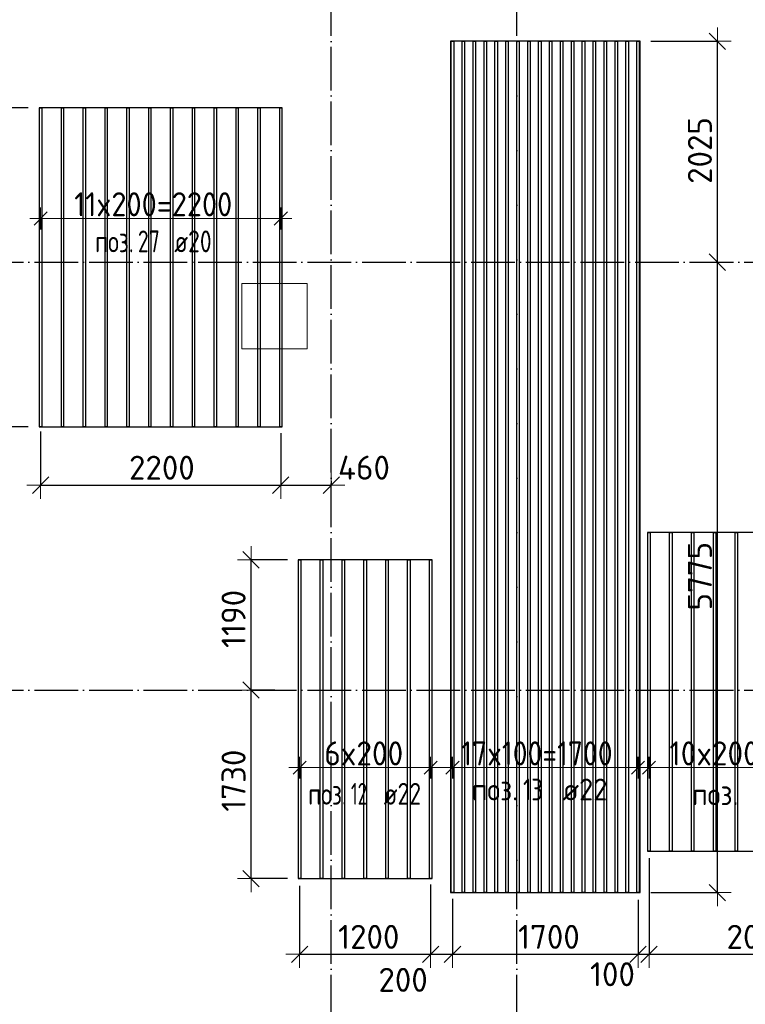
# Model space of a CAD drawing. Header units: millimetres. Extents: x -3725 to 93325, y -74170 to 82591.
# Tile 13 of 139: x 33846 to 40492, y -9540 to -518. Entities that reach past the tile are written whole.
import ezdxf

# ---------------------------------------------------------------- set-up
doc = ezdxf.new("R2010")
doc.units = ezdxf.units.MM
doc.header["$PDMODE"] = 65
for name, pattern in [('______11', [500, 400, -50, 0, -50]), ('______3', [500, 400, -100]), ('______5', [1100, 800, -100, 100, -100])]:
    doc.linetypes.add(name, pattern=pattern)
doc.layers.add('Арм.стержн.Доп. Арм ниж.зоны У', color=7, linetype='Continuous', lineweight=35, true_color=0x1cff1c)
doc.layers.add('Осевая линия_ общее', color=7, linetype='______5', lineweight=13, true_color=0xa0a0a0)
for name, color, linetype, lineweight in [('Балка_ общее', 7, '______3', 13), ('Размерная линия_ общее', 7, 'Continuous', 13), ('Фундамент (1)', 7, 'Continuous', 35)]:
    doc.layers.add(name, color=color, linetype=linetype, lineweight=lineweight)
doc.styles.add('ISOCPEUR', font='ISOCPEUR')
doc.dimstyles.new('DIMSTYLE_3', dxfattribs={"dimtxt": 220, "dimasz": 250, "dimexe": 0, "dimexo": 0, "dimgap": 110, "dimtad": 2, "dimdec": 0, "dimrnd": 5, "dimzin": 12, "dimdsep": 46, "dimtxsty": 'ISOCPEUR', "dimblk1": 'ALL_ML_STRICH', "dimblk2": 'ALL_ML_STRICH', "dimsah": 1, "dimcen": 0, "dimclrd": 7, "dimclre": 256, "dimclrt": 7, "dimadec": 0, "dimazin": 0, "dimtfac": 1, "dimtdec": 0, "dimtix": 1, "dimtmove": 2, "dimatfit": 3, "dimfxl": 0, "dimtzin": 0, "dimlwd": 0, "dimlwe": -3, "dimarcsym": 0})
doc.dimstyles.new('DIMSTYLE_5', dxfattribs={"dimtxt": 220, "dimasz": 250, "dimexe": 0, "dimexo": 0, "dimgap": 110, "dimtad": 2, "dimdec": 0, "dimrnd": 5, "dimzin": 12, "dimdsep": 46, "dimtxsty": 'ISOCPEUR', "dimblk1": 'ALL_ML_STRICH', "dimblk2": 'ALL_ML_STRICH', "dimsah": 1, "dimcen": 0, "dimclrd": 7, "dimclre": 256, "dimclrt": 7, "dimadec": 0, "dimazin": 0, "dimtfac": 1, "dimtdec": 0, "dimtix": 1, "dimtmove": 2, "dimatfit": 3, "dimfxl": 0, "dimtvp": 1.2, "dimtzin": 0, "dimlwd": 0, "dimlwe": -3, "dimarcsym": 0})
doc.dimstyles.new('DIMSTYLE_9', dxfattribs={"dimtxt": 220, "dimasz": 250, "dimexe": 0, "dimexo": 0, "dimgap": 110, "dimtad": 0, "dimdec": 0, "dimrnd": 5, "dimzin": 12, "dimdsep": 46, "dimtxsty": 'ISOCPEUR', "dimblk1": 'ALL_ML_STRICH', "dimblk2": 'ALL_ML_STRICH', "dimsah": 1, "dimcen": 0, "dimclrd": 7, "dimclre": 256, "dimclrt": 7, "dimadec": 0, "dimazin": 0, "dimtfac": 1, "dimtdec": 0, "dimtix": 1, "dimtmove": 2, "dimatfit": 3, "dimfxl": 0, "dimtvp": 1.2, "dimtzin": 0, "dimlwd": 0, "dimlwe": -3, "dimarcsym": 0})

# ---------------------------------------------------------------- blocks, each defined once
blk = doc.blocks.new('СЛОЖНЫЙ_ОБЪЕКТ_2')
at = {"layer": 'Осевая линия_ общее', "color": 253, "linetype": '______11', "lineweight": -3, "true_color": 0xa0a0a0, "transparency": 33554687}
for p, q in [((36700, -14170), (36700, 9510)), ((38400, -14170), (38400, 9510)), ((27980, -2740), (46830, -2740)), ((27980, -6660), (46830, -6660))]:
    blk.add_line(p, q, dxfattribs=at)
blk = doc.blocks.new('ALL_ML_STRICH')
at = {"color": 0, "linetype": 'ByBlock', "lineweight": -2}
for p, q in [((0, -0.5), (0, 0.5)), ((-1, 0), (0.5, 0)), ((-0.3, -0.3), (0.3, 0.3))]:
    blk.add_line(p, q, dxfattribs=at)
blk = doc.blocks.new('*D220')
at = {"layer": 'DEFPOINTS', "color": 7, "linetype": 'Continuous', "lineweight": 13, "transparency": 33554687}
for p in [(33755.9, -2740), (33666.4, -4247.4), (34025.2, -4247.4)]:
    blk.add_point(p, dxfattribs=at)
at = {"layer": 'Размерная линия_ общее', "color": 253, "linetype": 'Continuous', "lineweight": -2, "true_color": 0xa0a0a0, "transparency": 33554687}
for p, q in [((33666.4, -2740), (33666.4, -2740)), ((33925.2, -4247.4), (33666.4, -4247.4))]:
    blk.add_line(p, q, dxfattribs=at)
at = {"layer": 'Размерная линия_ общее', "color": 7, "linetype": 'Continuous', "lineweight": -2, "transparency": 33554687}
blk.add_line((33666.4, -4247.4), (33666.4, -2740), dxfattribs=at)
at = {"layer": 'Размерная линия_ общее', "color": 7, "linetype": 'Continuous', "lineweight": 13, "transparency": 33554687, "xscale": 250, "yscale": 250, "zscale": 250}
for p, rotation in [((33666.4, -2740), 90), ((33666.4, -4247.4), 270)]:
    blk.add_blockref('ALL_ML_STRICH', p, dxfattribs=dict(at, rotation=rotation))
at = {"layer": 'Размерная линия_ общее', "color": 7, "linetype": 'Continuous', "lineweight": 13, "transparency": 33554687, "insert": (33506.4, -3460.7), "char_height": 220, "width": 880, "attachment_point": 5, "rotation": 90, "style": 'ISOCPEUR'}
blk.add_mtext('\\A1;{1505}', dxfattribs=at)
blk = doc.blocks.new('*D221')
at = {"layer": 'DEFPOINTS', "color": 7, "linetype": 'Continuous', "lineweight": 13, "transparency": 33554687}
for p in [(34025.2, -1327.4), (33666.4, -2740), (33755.9, -2740)]:
    blk.add_point(p, dxfattribs=at)
at = {"layer": 'Размерная линия_ общее', "color": 253, "linetype": 'Continuous', "lineweight": -2, "true_color": 0xa0a0a0, "transparency": 33554687}
for p, q in [((33925.2, -1327.4), (33666.4, -1327.4)), ((33666.4, -2740), (33666.4, -2740))]:
    blk.add_line(p, q, dxfattribs=at)
at = {"layer": 'Размерная линия_ общее', "color": 7, "linetype": 'Continuous', "lineweight": -2, "transparency": 33554687}
blk.add_line((33666.4, -2740), (33666.4, -1327.4), dxfattribs=at)
at = {"layer": 'Размерная линия_ общее', "color": 7, "linetype": 'Continuous', "lineweight": 13, "transparency": 33554687, "xscale": 250, "yscale": 250, "zscale": 250}
for p, rotation in [((33666.4, -1327.4), 90), ((33666.4, -2740), 270)]:
    blk.add_blockref('ALL_ML_STRICH', p, dxfattribs=dict(at, rotation=rotation))
at = {"layer": 'Размерная линия_ общее', "color": 7, "linetype": 'Continuous', "lineweight": 13, "transparency": 33554687, "insert": (33506.4, -1989.7), "char_height": 220, "width": 880, "attachment_point": 5, "rotation": 90, "style": 'ISOCPEUR'}
blk.add_mtext('\\A1;{1415}', dxfattribs=at)
blk = doc.blocks.new('*D232')
at = {"layer": 'DEFPOINTS', "color": 7, "linetype": 'Continuous', "lineweight": 13, "transparency": 33554687}
for p in [(34037.7, -4190.1), (36237.7, -4207.2), (34037.7, -4783.3)]:
    blk.add_point(p, dxfattribs=at)
at = {"layer": 'Размерная линия_ общее', "color": 253, "linetype": 'Continuous', "lineweight": -2, "true_color": 0xa0a0a0, "transparency": 33554687}
for p, q in [((34037.7, -4290.1), (34037.7, -4783.3)), ((36237.7, -4307.2), (36237.7, -4783.3))]:
    blk.add_line(p, q, dxfattribs=at)
at = {"layer": 'Размерная линия_ общее', "color": 7, "linetype": 'Continuous', "lineweight": -2, "transparency": 33554687}
blk.add_line((34037.7, -4783.3), (36237.7, -4783.3), dxfattribs=at)
at = {"layer": 'Размерная линия_ общее', "color": 7, "linetype": 'Continuous', "lineweight": 13, "transparency": 33554687, "xscale": 250, "yscale": 250, "zscale": 250, "rotation": 180}
blk.add_blockref('ALL_ML_STRICH', (34037.7, -4783.3), dxfattribs=at)
at = {"layer": 'Размерная линия_ общее', "color": 7, "linetype": 'Continuous', "lineweight": 13, "transparency": 33554687, "xscale": 250, "yscale": 250, "zscale": 250}
blk.add_blockref('ALL_ML_STRICH', (36237.7, -4783.3), dxfattribs=at)
at = {"layer": 'Размерная линия_ общее', "color": 7, "linetype": 'Continuous', "lineweight": 13, "transparency": 33554687, "insert": (35148.7, -4623.3), "char_height": 220, "width": 880, "attachment_point": 5, "style": 'ISOCPEUR'}
blk.add_mtext('\\A1;{2200}', dxfattribs=at)
blk = doc.blocks.new('*D233')
at = {"layer": 'DEFPOINTS', "color": 7, "linetype": 'Continuous', "lineweight": 13, "transparency": 33554687}
for p in [(36237.7, -4207.2), (36700, -4645.1), (36237.7, -4783.3)]:
    blk.add_point(p, dxfattribs=at)
at = {"layer": 'Размерная линия_ общее', "color": 253, "linetype": 'Continuous', "lineweight": -2, "true_color": 0xa0a0a0, "transparency": 33554687}
for p, q in [((36237.7, -4307.2), (36237.7, -4783.3)), ((36700, -4745.1), (36700, -4783.3))]:
    blk.add_line(p, q, dxfattribs=at)
at = {"layer": 'Размерная линия_ общее', "color": 7, "linetype": 'Continuous', "lineweight": -2, "transparency": 33554687}
blk.add_line((36237.7, -4783.3), (36700, -4783.3), dxfattribs=at)
at = {"layer": 'Размерная линия_ общее', "color": 7, "linetype": 'Continuous', "lineweight": 13, "transparency": 33554687, "xscale": 250, "yscale": 250, "zscale": 250, "rotation": 180}
blk.add_blockref('ALL_ML_STRICH', (36237.7, -4783.3), dxfattribs=at)
at = {"layer": 'Размерная линия_ общее', "color": 7, "linetype": 'Continuous', "lineweight": 13, "transparency": 33554687, "xscale": 250, "yscale": 250, "zscale": 250}
blk.add_blockref('ALL_ML_STRICH', (36700, -4783.3), dxfattribs=at)
at = {"layer": 'Размерная линия_ общее', "color": 7, "linetype": 'Continuous', "lineweight": 13, "transparency": 33554687, "insert": (36999.4, -4622.9), "char_height": 220, "width": 660, "attachment_point": 5, "style": 'ISOCPEUR'}
blk.add_mtext('\\A1;{460}', dxfattribs=at)
blk = doc.blocks.new('*D234')
at = {"layer": 'DEFPOINTS', "color": 7, "linetype": 'Continuous', "lineweight": 13, "transparency": 33554687}
for p in [(36410.2, -8352.7), (37610.2, -8341.2), (36410.2, -9081.6)]:
    blk.add_point(p, dxfattribs=at)
at = {"layer": 'Размерная линия_ общее', "color": 253, "linetype": 'Continuous', "lineweight": -2, "true_color": 0xa0a0a0, "transparency": 33554687}
for p, q in [((36410.2, -8452.7), (36410.2, -9081.6)), ((37610.2, -8441.2), (37610.2, -9081.6))]:
    blk.add_line(p, q, dxfattribs=at)
at = {"layer": 'Размерная линия_ общее', "color": 7, "linetype": 'Continuous', "lineweight": -2, "transparency": 33554687}
blk.add_line((36410.2, -9081.6), (37610.2, -9081.6), dxfattribs=at)
at = {"layer": 'Размерная линия_ общее', "color": 7, "linetype": 'Continuous', "lineweight": 13, "transparency": 33554687, "xscale": 250, "yscale": 250, "zscale": 250, "rotation": 180}
blk.add_blockref('ALL_ML_STRICH', (36410.2, -9081.6), dxfattribs=at)
at = {"layer": 'Размерная линия_ общее', "color": 7, "linetype": 'Continuous', "lineweight": 13, "transparency": 33554687, "xscale": 250, "yscale": 250, "zscale": 250}
blk.add_blockref('ALL_ML_STRICH', (37610.2, -9081.6), dxfattribs=at)
at = {"layer": 'Размерная линия_ общее', "color": 7, "linetype": 'Continuous', "lineweight": 13, "transparency": 33554687, "insert": (37043.2, -8921.6), "char_height": 220, "width": 880, "attachment_point": 5, "style": 'ISOCPEUR'}
blk.add_mtext('\\A1;{1200}', dxfattribs=at)
blk = doc.blocks.new('*D235')
at = {"layer": 'DEFPOINTS', "color": 7, "linetype": 'Continuous', "lineweight": 13, "transparency": 33554687}
for p in [(37610.2, -8341.2), (37810.2, -8474), (37610.2, -9081.6)]:
    blk.add_point(p, dxfattribs=at)
at = {"layer": 'Размерная линия_ общее', "color": 253, "linetype": 'Continuous', "lineweight": -2, "true_color": 0xa0a0a0, "transparency": 33554687}
for p, q in [((37610.2, -8441.2), (37610.2, -9081.6)), ((37810.2, -8574), (37810.2, -9081.6))]:
    blk.add_line(p, q, dxfattribs=at)
at = {"layer": 'Размерная линия_ общее', "color": 7, "linetype": 'Continuous', "lineweight": -2, "transparency": 33554687}
blk.add_line((37610.2, -9081.6), (37810.2, -9081.6), dxfattribs=at)
at = {"layer": 'Размерная линия_ общее', "color": 7, "linetype": 'Continuous', "lineweight": 13, "transparency": 33554687, "xscale": 250, "yscale": 250, "zscale": 250, "rotation": 180}
blk.add_blockref('ALL_ML_STRICH', (37610.2, -9081.6), dxfattribs=at)
at = {"layer": 'Размерная линия_ общее', "color": 7, "linetype": 'Continuous', "lineweight": 13, "transparency": 33554687, "xscale": 250, "yscale": 250, "zscale": 250}
blk.add_blockref('ALL_ML_STRICH', (37810.2, -9081.6), dxfattribs=at)
at = {"layer": 'Размерная линия_ общее', "color": 7, "linetype": 'Continuous', "lineweight": 13, "transparency": 33554687, "insert": (37357.9, -9315.5), "char_height": 220, "width": 660, "attachment_point": 5, "style": 'ISOCPEUR'}
blk.add_mtext('\\A1;{200}', dxfattribs=at)
blk = doc.blocks.new('*D236')
at = {"layer": 'DEFPOINTS', "color": 7, "linetype": 'Continuous', "lineweight": 13, "transparency": 33554687}
for p in [(37810.2, -8474), (39510.2, -8481.8), (37810.2, -9081.6)]:
    blk.add_point(p, dxfattribs=at)
at = {"layer": 'Размерная линия_ общее', "color": 253, "linetype": 'Continuous', "lineweight": -2, "true_color": 0xa0a0a0, "transparency": 33554687}
for p, q in [((37810.2, -8574), (37810.2, -9081.6)), ((39510.2, -8581.8), (39510.2, -9081.6))]:
    blk.add_line(p, q, dxfattribs=at)
at = {"layer": 'Размерная линия_ общее', "color": 7, "linetype": 'Continuous', "lineweight": -2, "transparency": 33554687}
blk.add_line((37810.2, -9081.6), (39510.2, -9081.6), dxfattribs=at)
at = {"layer": 'Размерная линия_ общее', "color": 7, "linetype": 'Continuous', "lineweight": 13, "transparency": 33554687, "xscale": 250, "yscale": 250, "zscale": 250, "rotation": 180}
blk.add_blockref('ALL_ML_STRICH', (37810.2, -9081.6), dxfattribs=at)
at = {"layer": 'Размерная линия_ общее', "color": 7, "linetype": 'Continuous', "lineweight": 13, "transparency": 33554687, "xscale": 250, "yscale": 250, "zscale": 250}
blk.add_blockref('ALL_ML_STRICH', (39510.2, -9081.6), dxfattribs=at)
at = {"layer": 'Размерная линия_ общее', "color": 7, "linetype": 'Continuous', "lineweight": 13, "transparency": 33554687, "insert": (38693.2, -8921.6), "char_height": 220, "width": 880, "attachment_point": 5, "style": 'ISOCPEUR'}
blk.add_mtext('\\A1;{1700}', dxfattribs=at)
blk = doc.blocks.new('*D237')
at = {"layer": 'DEFPOINTS', "color": 7, "linetype": 'Continuous', "lineweight": 13, "transparency": 33554687}
for p in [(39610.2, -8101.1), (39510.2, -8481.8), (39510.2, -9081.6)]:
    blk.add_point(p, dxfattribs=at)
at = {"layer": 'Размерная линия_ общее', "color": 253, "linetype": 'Continuous', "lineweight": -2, "true_color": 0xa0a0a0, "transparency": 33554687}
for p, q in [((39610.2, -8201.1), (39610.2, -9081.6)), ((39510.2, -8581.8), (39510.2, -9081.6))]:
    blk.add_line(p, q, dxfattribs=at)
at = {"layer": 'Размерная линия_ общее', "color": 7, "linetype": 'Continuous', "lineweight": -2, "transparency": 33554687}
blk.add_line((39510.2, -9081.6), (39610.2, -9081.6), dxfattribs=at)
at = {"layer": 'Размерная линия_ общее', "color": 7, "linetype": 'Continuous', "lineweight": 13, "transparency": 33554687, "xscale": 250, "yscale": 250, "zscale": 250}
blk.add_blockref('ALL_ML_STRICH', (39610.2, -9081.6), dxfattribs=at)
at = {"layer": 'Размерная линия_ общее', "color": 7, "linetype": 'Continuous', "lineweight": 13, "transparency": 33554687, "xscale": 250, "yscale": 250, "zscale": 250, "rotation": 180}
blk.add_blockref('ALL_ML_STRICH', (39510.2, -9081.6), dxfattribs=at)
at = {"layer": 'Размерная линия_ общее', "color": 7, "linetype": 'Continuous', "lineweight": 13, "transparency": 33554687, "insert": (39275.2, -9264), "char_height": 220, "width": 660, "attachment_point": 5, "style": 'ISOCPEUR'}
blk.add_mtext('\\A1;{100}', dxfattribs=at)
blk = doc.blocks.new('*D238')
at = {"layer": 'DEFPOINTS', "color": 7, "linetype": 'Continuous', "lineweight": 13, "transparency": 33554687}
for p in [(39610.2, -8101.1), (41610.2, -8073.9), (39610.2, -9081.6)]:
    blk.add_point(p, dxfattribs=at)
at = {"layer": 'Размерная линия_ общее', "color": 253, "linetype": 'Continuous', "lineweight": -2, "true_color": 0xa0a0a0, "transparency": 33554687}
for p, q in [((39610.2, -8201.1), (39610.2, -9081.6)), ((41610.2, -8173.9), (41610.2, -9081.6))]:
    blk.add_line(p, q, dxfattribs=at)
at = {"layer": 'Размерная линия_ общее', "color": 7, "linetype": 'Continuous', "lineweight": -2, "transparency": 33554687}
blk.add_line((39610.2, -9081.6), (41610.2, -9081.6), dxfattribs=at)
at = {"layer": 'Размерная линия_ общее', "color": 7, "linetype": 'Continuous', "lineweight": 13, "transparency": 33554687, "xscale": 250, "yscale": 250, "zscale": 250, "rotation": 180}
blk.add_blockref('ALL_ML_STRICH', (39610.2, -9081.6), dxfattribs=at)
at = {"layer": 'Размерная линия_ общее', "color": 7, "linetype": 'Continuous', "lineweight": 13, "transparency": 33554687, "xscale": 250, "yscale": 250, "zscale": 250}
blk.add_blockref('ALL_ML_STRICH', (41610.2, -9081.6), dxfattribs=at)
at = {"layer": 'Размерная линия_ общее', "color": 7, "linetype": 'Continuous', "lineweight": 13, "transparency": 33554687, "insert": (40621.2, -8921.6), "char_height": 220, "width": 880, "attachment_point": 5, "style": 'ISOCPEUR'}
blk.add_mtext('\\A1;{2000}', dxfattribs=at)
blk = doc.blocks.new('*D246')
at = {"layer": 'DEFPOINTS', "color": 7, "linetype": 'Continuous', "lineweight": 13, "transparency": 33554687}
for p in [(36083.4, -6660), (35965.2, -8387.5), (36397.7, -8387.5)]:
    blk.add_point(p, dxfattribs=at)
at = {"layer": 'Размерная линия_ общее', "color": 253, "linetype": 'Continuous', "lineweight": -2, "true_color": 0xa0a0a0, "transparency": 33554687}
for p, q in [((36183.4, -6660), (35965.2, -6660)), ((36297.7, -8387.5), (35965.2, -8387.5))]:
    blk.add_line(p, q, dxfattribs=at)
at = {"layer": 'Размерная линия_ общее', "color": 7, "linetype": 'Continuous', "lineweight": -2, "transparency": 33554687}
blk.add_line((35965.2, -8387.5), (35965.2, -6660), dxfattribs=at)
at = {"layer": 'Размерная линия_ общее', "color": 7, "linetype": 'Continuous', "lineweight": 13, "transparency": 33554687, "xscale": 250, "yscale": 250, "zscale": 250}
for p, rotation in [((35965.2, -6660), 90), ((35965.2, -8387.5), 270)]:
    blk.add_blockref('ALL_ML_STRICH', p, dxfattribs=dict(at, rotation=rotation))
at = {"layer": 'Размерная линия_ общее', "color": 7, "linetype": 'Continuous', "lineweight": 13, "transparency": 33554687, "insert": (35805.2, -7490.8), "char_height": 220, "width": 880, "attachment_point": 5, "rotation": 90, "style": 'ISOCPEUR'}
blk.add_mtext('\\A1;{1730}', dxfattribs=at)
blk = doc.blocks.new('*D247')
at = {"layer": 'DEFPOINTS', "color": 7, "linetype": 'Continuous', "lineweight": 13, "transparency": 33554687}
for p in [(36397.7, -5467.5), (35965.2, -6660), (36083.4, -6660)]:
    blk.add_point(p, dxfattribs=at)
at = {"layer": 'Размерная линия_ общее', "color": 253, "linetype": 'Continuous', "lineweight": -2, "true_color": 0xa0a0a0, "transparency": 33554687}
for p, q in [((36297.7, -5467.5), (35965.2, -5467.5)), ((36183.4, -6660), (35965.2, -6660))]:
    blk.add_line(p, q, dxfattribs=at)
at = {"layer": 'Размерная линия_ общее', "color": 7, "linetype": 'Continuous', "lineweight": -2, "transparency": 33554687}
blk.add_line((35965.2, -6660), (35965.2, -5467.5), dxfattribs=at)
at = {"layer": 'Размерная линия_ общее', "color": 7, "linetype": 'Continuous', "lineweight": 13, "transparency": 33554687, "xscale": 250, "yscale": 250, "zscale": 250}
for p, rotation in [((35965.2, -5467.5), 90), ((35965.2, -6660), 270)]:
    blk.add_blockref('ALL_ML_STRICH', p, dxfattribs=dict(at, rotation=rotation))
at = {"layer": 'Размерная линия_ общее', "color": 7, "linetype": 'Continuous', "lineweight": 13, "transparency": 33554687, "insert": (35805.2, -6008.8), "char_height": 220, "width": 880, "attachment_point": 5, "rotation": 90, "style": 'ISOCPEUR'}
blk.add_mtext('\\A1;{1190}', dxfattribs=at)
blk = doc.blocks.new('*D248')
at = {"layer": 'DEFPOINTS', "color": 7, "linetype": 'Continuous', "lineweight": 13, "transparency": 33554687}
for p in [(40225.1, -2740), (39528.2, -8516.2), (40236, -8516.2)]:
    blk.add_point(p, dxfattribs=at)
at = {"layer": 'Размерная линия_ общее', "color": 253, "linetype": 'Continuous', "lineweight": -2, "true_color": 0xa0a0a0, "transparency": 33554687}
for p, q in [((40236, -2740), (40236, -2740)), ((39628.2, -8516.2), (40236, -8516.2))]:
    blk.add_line(p, q, dxfattribs=at)
at = {"layer": 'Размерная линия_ общее', "color": 7, "linetype": 'Continuous', "lineweight": -2, "transparency": 33554687}
blk.add_line((40236, -8516.2), (40236, -2740), dxfattribs=at)
at = {"layer": 'Размерная линия_ общее', "color": 7, "linetype": 'Continuous', "lineweight": 13, "transparency": 33554687, "xscale": 250, "yscale": 250, "zscale": 250}
for p, rotation in [((40236, -2740), 90), ((40236, -8516.2), 270)]:
    blk.add_blockref('ALL_ML_STRICH', p, dxfattribs=dict(at, rotation=rotation))
at = {"layer": 'Размерная линия_ общее', "color": 7, "linetype": 'Continuous', "lineweight": 13, "transparency": 33554687, "insert": (40076, -5617.1), "char_height": 220, "width": 880, "attachment_point": 5, "rotation": 90, "style": 'ISOCPEUR'}
blk.add_mtext('\\A1;{5775}', dxfattribs=at)
blk = doc.blocks.new('*D249')
at = {"layer": 'DEFPOINTS', "color": 7, "linetype": 'Continuous', "lineweight": 13, "transparency": 33554687}
for p in [(39528.2, -716.2), (40225.1, -2740), (40236, -2740)]:
    blk.add_point(p, dxfattribs=at)
at = {"layer": 'Размерная линия_ общее', "color": 253, "linetype": 'Continuous', "lineweight": -2, "true_color": 0xa0a0a0, "transparency": 33554687}
for p, q in [((39628.2, -716.2), (40236, -716.2)), ((40236, -2740), (40236, -2740))]:
    blk.add_line(p, q, dxfattribs=at)
at = {"layer": 'Размерная линия_ общее', "color": 7, "linetype": 'Continuous', "lineweight": -2, "transparency": 33554687}
blk.add_line((40236, -2740), (40236, -716.2), dxfattribs=at)
at = {"layer": 'Размерная линия_ общее', "color": 7, "linetype": 'Continuous', "lineweight": 13, "transparency": 33554687, "xscale": 250, "yscale": 250, "zscale": 250}
for p, rotation in [((40236, -716.2), 90), ((40236, -2740), 270)]:
    blk.add_blockref('ALL_ML_STRICH', p, dxfattribs=dict(at, rotation=rotation))
at = {"layer": 'Размерная линия_ общее', "color": 7, "linetype": 'Continuous', "lineweight": 13, "transparency": 33554687, "insert": (40076, -1717.1), "char_height": 220, "width": 880, "attachment_point": 5, "rotation": 90, "style": 'ISOCPEUR'}
blk.add_mtext('\\A1;{2025}', dxfattribs=at)

msp = doc.modelspace()

# ---------------------------------------------------------------- linework, layer by layer
at = {"layer": 'Арм.стержн.Доп. Арм ниж.зоны У', "color": 253, "linetype": 'Continuous', "lineweight": -3, "true_color": 0xa0a0a0, "transparency": 33554687}
for p, q in [((34037.7, -2339.7), (34037.7, -2239.7)), ((36237.7, -2339.7), (36237.7, -2239.7)), ((34037.7, -2339.7), (34037.7, -2439.7)), ((36237.7, -2339.7), (36237.7, -2439.7)), ((36410.2, -7370.9), (36410.2, -7270.9)), ((37610.2, -7370.9), (37610.2, -7270.9)), ((37810.2, -7370.9), (37810.2, -7270.9)), ((39510.2, -7370.9), (39510.2, -7270.9)), ((39610.2, -7370.9), (39610.2, -7270.9)), ((36410.2, -7370.9), (36410.2, -7470.9)), ((37610.2, -7370.9), (37610.2, -7470.9)), ((37810.2, -7370.9), (37810.2, -7470.9)), ((39510.2, -7370.9), (39510.2, -7470.9)), ((39610.2, -7370.9), (39610.2, -7470.9))]:
    msp.add_line(p, q, dxfattribs=at)
at = {"layer": 'Арм.стержн.Доп. Арм ниж.зоны У', "color": 7, "linetype": 'Continuous', "lineweight": 13, "transparency": 33554687}
for p, q in [((34037.7, -2339.7), (33937.7, -2339.7)), ((36237.7, -2339.7), (36337.7, -2339.7)), ((36410.2, -7370.9), (36310.2, -7370.9)), ((37610.2, -7370.9), (37710.2, -7370.9)), ((37810.2, -7370.9), (37710.2, -7370.9)), ((37810.2, -7370.9), (39510.2, -7370.9)), ((39610.2, -7370.9), (39510.2, -7370.9)), ((39510.2, -7370.9), (39610.2, -7370.9))]:
    msp.add_line(p, q, dxfattribs=at)
at = {"layer": 'Арм.стержн.Доп. Арм ниж.зоны У', "color": 7, "linetype": 'Continuous', "lineweight": 25, "transparency": 33554687}
for p, q in [((33977.7, -2399.7), (34097.7, -2279.7)), ((36177.7, -2399.7), (36297.7, -2279.7)), ((36350.2, -7430.9), (36470.2, -7310.9)), ((37550.2, -7430.9), (37670.2, -7310.9)), ((37750.2, -7430.9), (37870.2, -7310.9)), ((39450.2, -7430.9), (39570.2, -7310.9)), ((39550.2, -7430.9), (39670.2, -7310.9))]:
    msp.add_line(p, q, dxfattribs=at)
at = {"layer": 'Арм.стержн.Доп. Арм ниж.зоны У', "color": 52, "linetype": 'Continuous', "lineweight": 25, "transparency": 33554687}
for points in [[(39528.2, -8516.2), (39528.2, -716.2), (37792.2, -716.2), (37792.2, -8516.2), (39528.2, -8516.2)], [(36250.2, -4247.4), (36250.2, -1327.4), (34025.2, -1327.4), (34025.2, -4247.4), (36250.2, -4247.4)], [(41622.7, -8135.9), (41622.7, -5215.9), (39597.7, -5215.9), (39597.7, -8135.9), (41622.7, -8135.9)], [(37622.7, -8387.5), (37622.7, -5467.5), (36397.7, -5467.5), (36397.7, -8387.5), (37622.7, -8387.5)]]:
    msp.add_lwpolyline(points, dxfattribs=at)
at = {"layer": 'Арм.стержн.Доп. Арм ниж.зоны У', "color": 7, "linetype": 'Continuous', "lineweight": 25, "transparency": 33554687}
for points in [[(37799.2, -8516.2), (37799.2, -716.2), (37821.2, -716.2), (37821.2, -8516.2), (37799.2, -8516.2)], [(37899.2, -8516.2), (37899.2, -716.2), (37921.2, -716.2), (37921.2, -8516.2), (37899.2, -8516.2)], [(37999.2, -8516.2), (37999.2, -716.2), (38021.2, -716.2), (38021.2, -8516.2), (37999.2, -8516.2)], [(38099.2, -8516.2), (38099.2, -716.2), (38121.2, -716.2), (38121.2, -8516.2), (38099.2, -8516.2)], [(38199.2, -8516.2), (38199.2, -716.2), (38221.2, -716.2), (38221.2, -8516.2), (38199.2, -8516.2)], [(38299.2, -8516.2), (38299.2, -716.2), (38321.2, -716.2), (38321.2, -8516.2), (38299.2, -8516.2)], [(38399.2, -8516.2), (38399.2, -716.2), (38421.2, -716.2), (38421.2, -8516.2), (38399.2, -8516.2)], [(38499.2, -8516.2), (38499.2, -716.2), (38521.2, -716.2), (38521.2, -8516.2), (38499.2, -8516.2)], [(38599.2, -8516.2), (38599.2, -716.2), (38621.2, -716.2), (38621.2, -8516.2), (38599.2, -8516.2)], [(38699.2, -8516.2), (38699.2, -716.2), (38721.2, -716.2), (38721.2, -8516.2), (38699.2, -8516.2)], [(38799.2, -8516.2), (38799.2, -716.2), (38821.2, -716.2), (38821.2, -8516.2), (38799.2, -8516.2)], [(38899.2, -8516.2), (38899.2, -716.2), (38921.2, -716.2), (38921.2, -8516.2), (38899.2, -8516.2)], [(38999.2, -8516.2), (38999.2, -716.2), (39021.2, -716.2), (39021.2, -8516.2), (38999.2, -8516.2)], [(39099.2, -8516.2), (39099.2, -716.2), (39121.2, -716.2), (39121.2, -8516.2), (39099.2, -8516.2)], [(39199.2, -8516.2), (39199.2, -716.2), (39221.2, -716.2), (39221.2, -8516.2), (39199.2, -8516.2)], [(39299.2, -8516.2), (39299.2, -716.2), (39321.2, -716.2), (39321.2, -8516.2), (39299.2, -8516.2)], [(39399.2, -8516.2), (39399.2, -716.2), (39421.2, -716.2), (39421.2, -8516.2), (39399.2, -8516.2)], [(39499.2, -8516.2), (39499.2, -716.2), (39521.2, -716.2), (39521.2, -8516.2), (39499.2, -8516.2)], [(39599.2, -8135.9), (39599.2, -5215.9), (39621.2, -5215.9), (39621.2, -8135.9), (39599.2, -8135.9)], [(39799.2, -8135.9), (39799.2, -5215.9), (39821.2, -5215.9), (39821.2, -8135.9), (39799.2, -8135.9)], [(39999.2, -8135.9), (39999.2, -5215.9), (40021.2, -5215.9), (40021.2, -8135.9), (39999.2, -8135.9)], [(40199.2, -8135.9), (40199.2, -5215.9), (40221.2, -5215.9), (40221.2, -8135.9), (40199.2, -8135.9)], [(40399.2, -8135.9), (40399.2, -5215.9), (40421.2, -5215.9), (40421.2, -8135.9), (40399.2, -8135.9)], [(36399.2, -8387.5), (36399.2, -5467.5), (36421.2, -5467.5), (36421.2, -8387.5), (36399.2, -8387.5)], [(36599.2, -8387.5), (36599.2, -5467.5), (36621.2, -5467.5), (36621.2, -8387.5), (36599.2, -8387.5)], [(36799.2, -8387.5), (36799.2, -5467.5), (36821.2, -5467.5), (36821.2, -8387.5), (36799.2, -8387.5)], [(36999.2, -8387.5), (36999.2, -5467.5), (37021.2, -5467.5), (37021.2, -8387.5), (36999.2, -8387.5)], [(37199.2, -8387.5), (37199.2, -5467.5), (37221.2, -5467.5), (37221.2, -8387.5), (37199.2, -8387.5)], [(37399.2, -8387.5), (37399.2, -5467.5), (37421.2, -5467.5), (37421.2, -8387.5), (37399.2, -8387.5)], [(37599.2, -8387.5), (37599.2, -5467.5), (37621.2, -5467.5), (37621.2, -8387.5), (37599.2, -8387.5)]]:
    msp.add_lwpolyline(points, dxfattribs=at)
at = {"layer": 'Арм.стержн.Доп. Арм ниж.зоны У', "color": 33, "linetype": 'Continuous', "lineweight": 25, "true_color": 0xf0a546, "transparency": 33554687}
for points in [[(34027.7, -4247.4), (34027.7, -1327.4), (34047.7, -1327.4), (34047.7, -4247.4), (34027.7, -4247.4)], [(34227.7, -4247.4), (34227.7, -1327.4), (34247.7, -1327.4), (34247.7, -4247.4), (34227.7, -4247.4)], [(34427.7, -4247.4), (34427.7, -1327.4), (34447.7, -1327.4), (34447.7, -4247.4), (34427.7, -4247.4)], [(34627.7, -4247.4), (34627.7, -1327.4), (34647.7, -1327.4), (34647.7, -4247.4), (34627.7, -4247.4)], [(34827.7, -4247.4), (34827.7, -1327.4), (34847.7, -1327.4), (34847.7, -4247.4), (34827.7, -4247.4)], [(35027.7, -4247.4), (35027.7, -1327.4), (35047.7, -1327.4), (35047.7, -4247.4), (35027.7, -4247.4)], [(35227.7, -4247.4), (35227.7, -1327.4), (35247.7, -1327.4), (35247.7, -4247.4), (35227.7, -4247.4)], [(35427.7, -4247.4), (35427.7, -1327.4), (35447.7, -1327.4), (35447.7, -4247.4), (35427.7, -4247.4)], [(35627.7, -4247.4), (35627.7, -1327.4), (35647.7, -1327.4), (35647.7, -4247.4), (35627.7, -4247.4)], [(35827.7, -4247.4), (35827.7, -1327.4), (35847.7, -1327.4), (35847.7, -4247.4), (35827.7, -4247.4)], [(36027.7, -4247.4), (36027.7, -1327.4), (36047.7, -1327.4), (36047.7, -4247.4), (36027.7, -4247.4)], [(36227.7, -4247.4), (36227.7, -1327.4), (36247.7, -1327.4), (36247.7, -4247.4), (36227.7, -4247.4)]]:
    msp.add_lwpolyline(points, dxfattribs=at)
at = {"layer": 'Арм.стержн.Доп. Арм ниж.зоны У', "color": 7, "linetype": 'Continuous', "lineweight": 13, "transparency": 33554687}
for points in [[(34037.7, -2339.7), (34226.7, -2339.7), (34226.7, -2339.7), (36237.7, -2339.7)], [(36410.2, -7370.9), (36517.2, -7370.9), (36517.2, -7370.9), (37610.2, -7370.9)], [(39610.2, -7370.9), (39677.2, -7370.9), (39677.2, -7370.9), (41610.2, -7370.9)]]:
    msp.add_lwpolyline(points, dxfattribs=at)
at = {"layer": 'Фундамент (1)', "color": 7, "lineweight": 18, "transparency": 33554687}
for p, q in [((35880, -2935), (35880, -3535)), ((36480, -2935), (35880, -2935)), ((36480, -3535), (36480, -2935)), ((35880, -3535), (36480, -3535))]:
    msp.add_line(p, q, dxfattribs=at)
at = {"layer": 'Фундамент (1)', "color": 7, "linetype": 'Continuous', "lineweight": 18, "transparency": 33554687}
for p, q in [((35880, -2935), (35880, -3535)), ((36480, -2935), (35880, -2935)), ((36480, -3535), (36480, -2935)), ((35880, -3535), (36480, -3535))]:
    msp.add_line(p, q, dxfattribs=at)

# ---------------------------------------------------------------- block references
at = {"layer": 'Балка_ общее', "color": 7, "linetype": 'Continuous', "lineweight": 13, "transparency": 33554687}
msp.add_blockref('СЛОЖНЫЙ_ОБЪЕКТ_2', (0, 0), dxfattribs=at)

# ---------------------------------------------------------------- texts
at = {"layer": 'Арм.стержн.Доп. Арм ниж.зоны У', "color": 7, "linetype": 'Continuous', "lineweight": 13, "transparency": 33554687, "char_height": 220, "attachment_point": 7, "style": 'ISOCPEUR'}
for s, insert, width in [('\\W0.92;11x200=2200', (34345.7, -2319.7), 1706.474), ('\\W0.95;6x200', (36636.2, -7350.9), 873.359), ('\\W0.90;17x100=1700', (37890.2, -7350.9), 1659.819), ('\\W0.95;10x200=2000', (39796.2, -7350.9), 1753.129)]:
    msp.add_mtext(s, dxfattribs=dict(at, insert=insert, width=width))
at = {"layer": 'Арм.стержн.Доп. Арм ниж.зоны У', "color": 7, "linetype": 'Continuous', "lineweight": 25, "transparency": 33554687, "char_height": 200, "attachment_point": 7, "style": 'ISOCPEUR'}
for s, insert, width in [('\\W0.77;поз.', (34536.5, -2649.7), 468.039), ('\\W0.73;27', (34928.2, -2649.7), 306.006), ('\\W0.79; ø20 ', (35161.5, -2649.7), 661.987), ('\\W0.75;13', (38457, -7671.5), 314.854), ('\\W0.95; ø22 ', (38697, -7671.5), 794.384), ('\\W0.77;поз.', (36488.4, -7711), 468.039), ('\\W0.62;12', (36880, -7711), 262.378), ('\\W0.79; ø22 ', (37080, -7711), 661.987), ('\\W0.92;поз.', (37987, -7671.5), 561.646), ('\\W0.92;поз.', (40004.6, -7714.7), 561.646)]:
    msp.add_mtext(s, dxfattribs=dict(at, insert=insert, width=width))

# ---------------------------------------------------------------- dimensions: what is measured, and where the dimension line sits
at = {"layer": 'Размерная линия_ общее', "color": 7, "linetype": 'Continuous', "lineweight": 13, "transparency": 33554687}
for base, p1, p2, picture, middle in [((40236, -716.2), (40236, -2740), (39628.2, -716.2), '*D249', (40076, -1717.1)), ((33666.4, -1327.4), (33666.4, -2740), (33925.2, -1327.4), '*D221', (33506.4, -1989.7)), ((33666.4, -2740), (33925.2, -4247.4), (33666.4, -2740), '*D220', (33506.4, -3460.7)), ((40236, -2740), (39628.2, -8516.2), (40236, -2740), '*D248', (40076, -5617.1)), ((35965.1993, -5467.5404), (36183.4146, -6660), (36297.6686, -5467.5404), '*D247', (35805.1993, -6008.7702)), ((35965.1993, -6660), (36297.6686, -8387.5404), (36183.4146, -6660), '*D246', (35805.1993, -7490.7702))]:
    dim = msp.add_linear_dim(base=base, p1=p1, p2=p2, angle=90, dimstyle='DIMSTYLE_3', override={"dimpost": '<>', "dimclrd": 7, "dimclre": 253, "dimclrt": 7, "dimlwd": 0, "dimlwe": 65533}, dxfattribs=at)
    dim.commit()
    dim.dimension.update_dxf_attribs({"geometry": picture, "text_midpoint": middle, "dimtype": 160})
for base, p1, p2, dimstyle, picture, middle in [((36237.7, -4783.3), (34037.7, -4290.1), (36237.7, -4307.2), 'DIMSTYLE_3', '*D232', (35148.7, -4623.3)), ((36700, -4783.3), (36237.7, -4307.2), (36700, -4745.1), 'DIMSTYLE_5', '*D233', (36999.4, -4622.9)), ((39610.2, -9081.6), (39510.2, -8581.8), (39610.2, -8201.1), 'DIMSTYLE_9', '*D237', (39275.2, -9264)), ((41610.2, -9081.6), (39610.2, -8201.1), (41610.2, -8173.9), 'DIMSTYLE_3', '*D238', (40621.2, -8921.6)), ((37610.2, -9081.6), (36410.2, -8452.7), (37610.2, -8441.2), 'DIMSTYLE_3', '*D234', (37043.2, -8921.6)), ((37810.2, -9081.6), (37610.2, -8441.2), (37810.2, -8574), 'DIMSTYLE_9', '*D235', (37357.9, -9315.5)), ((39510.2, -9081.6), (37810.2, -8574), (39510.2, -8581.8), 'DIMSTYLE_3', '*D236', (38693.2, -8921.6))]:
    dim = msp.add_linear_dim(base=base, p1=p1, p2=p2, dimstyle=dimstyle, override={"dimpost": '<>', "dimclrd": 7, "dimclre": 253, "dimclrt": 7, "dimlwd": 0, "dimlwe": 65533}, dxfattribs=at)
    dim.commit()
    dim.dimension.update_dxf_attribs({"geometry": picture, "text_midpoint": middle, "dimtype": 160})

doc.saveas('drawing.dxf')
